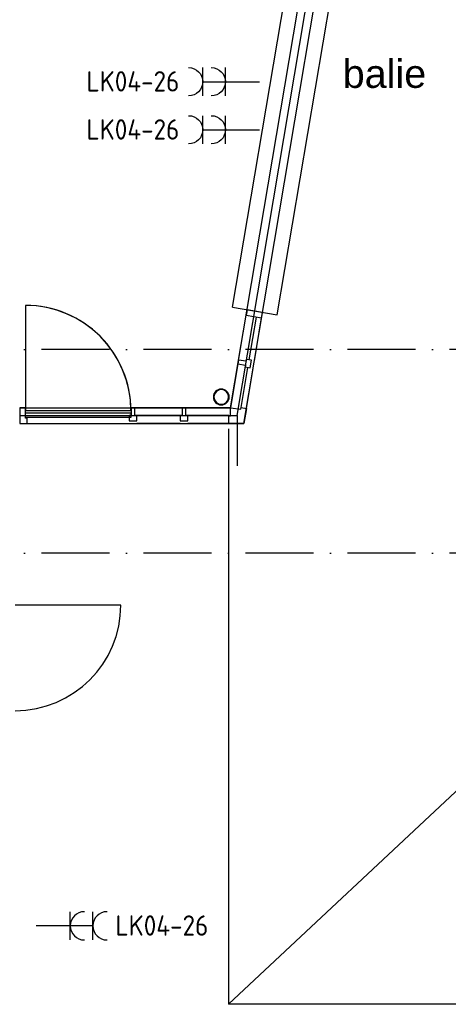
# Model space of a CAD drawing. Header units: millimetres. Extents: x -6587 to 112885, y 244 to 84344.
# Tile 17 of 47: x 33793 to 37577, y 44781 to 53484. Entities that reach past the tile are written whole.
import ezdxf
from ezdxf.enums import TextEntityAlignment as Align

# ---------------------------------------------------------------- set-up
doc = ezdxf.new("R2010")
doc.units = ezdxf.units.MM
doc.header["$LTSCALE"] = 100
doc.linetypes.add('DASHDOT', pattern=[9, 6, -1.5, 0, -1.5])
doc.layers.get('0').update_dxf_attribs({"linetype": 'CONTINUOUS'})
for name, color, linetype in [('AL$7----_STRAMIEN', 1, 'DASHDOT'), ('BOUW', 8, 'CONTINUOUS'), ('EB62203-_ATTRIB', 2, 'CONTINUOUS'), ('EL62203-_KRACHT-WCD230', 3, 'CONTINUOUS')]:
    doc.layers.add(name, color=color, linetype=linetype)
doc.styles.add('1_8', font='iso', dxfattribs={"width": 0.7, "height": 1.8})
doc.styles.get("Standard").update_dxf_attribs({"font": 'iso.shx'})

# ---------------------------------------------------------------- blocks, each defined once
blk = doc.blocks.new('ES3W2A')
at = {"ltscale": 0.5}
for p, q in [((1.25, 2), (-1.25, 2)), ((0, 2), (0, -3)), ((1.25, 0), (-1.25, 0))]:
    blk.add_line(p, q, dxfattribs=at)
for centre in [(0, 3.25), (0, 1.25)]:
    blk.add_arc(centre, 1.25, 180, 0, dxfattribs=at)
at = {"ltscale": 0.5, "style": '1_8'}
for tag, flags, p in [('VERMOGEN', 9, (-2.5, 5)), ('GROEP', 8, (0, 5)), ('SCHAK', 8, (2.5, 5)), ('GELIJK', 9, (5, 5)), ('KAST', 9, (7, 5)), ('TAL', 8, (2.5, 5))]:
    blk.add_attdef(tag, text='', height=1.8, rotation=90, dxfattribs=dict(at, flags=flags)).set_placement(p, align=Align.MIDDLE_CENTER)
at = {"ltscale": 0.5, "style": '1_8', "width": 0.7, "flags": 8}
blk.add_attdef('DOEL', text='', height=1.8, rotation=90, dxfattribs=at).set_placement((-2.5, 5), align=Align.MIDDLE_LEFT)
at = {"ltscale": 0.5, "style": '1_8', "flags": 9}
blk.add_attdef('M_CODE', text='', height=1.8, dxfattribs=at).set_placement((0, 0), align=Align.MIDDLE_CENTER)
blk = doc.blocks.new('RONDBUIS139X5')
at = {"color": 0, "linetype": 'Continuous'}
for points in [[(69.85, 0, 1), (-69.85, 0, 1)], [(64.85, 0, 1), (-64.85, 0, 1)]]:
    blk.add_lwpolyline(points, format="xyb", close=True, dxfattribs=at)

msp = doc.modelspace()

# ---------------------------------------------------------------- linework, layer by layer
at = {"layer": 'AL$7----_STRAMIEN', "color": 1}
for p, q in [((93992.8, 50568.7), (4198.5, 50568.7)), ((93992.8, 48768.7), (4198.5, 48768.7))]:
    msp.add_line(p, q, dxfattribs=at)
at = {"layer": 'BOUW'}
for p, q in [((35634.9, 44781.4), (49342.8, 57628.9)), ((35671.5, 50942.1), (36413, 55345.1)), ((36065.9, 50875.7), (36807.5, 55278.7)), ((33844.8, 50958.9), (33844.8, 50028.9)), ((35724.8, 50475.8), (35791.4, 50871.2)), ((35818.3, 50477.3), (35882.1, 50856)), ((35864.6, 50469.5), (35928.4, 50848.1)), ((35719.3, 50443.3), (35653.7, 50053.9)), ((35747.5, 50056.9), (35807.2, 50411.2)), ((35793.8, 50049.1), (35853.5, 50403.4)), ((35747.5, 50056.9), (35793.8, 50049.1)), ((33844.8, 50028.9), (34774.8, 50028.9)), ((34685.8, 48310.6), (33751.8, 48310.6))]:
    msp.add_line(p, q, dxfattribs=at)
for points in [[(33799.4, 49914.9), (35771.2, 49914.9), (36852.7, 56335.9), (34016.8, 56335.9)], [(33799.4, 49984.4), (35712.5, 49984.4), (36770.5, 56266.4), (34016.8, 56266.4)], [(33799.4, 50053.9), (35653.7, 50053.9), (36688.3, 56196.9), (34016.8, 56196.9)], [(35671.5, 50942.1), (36065.9, 50875.7)], [(35868.7, 50908.9), (35799.7, 50920.5), (35793.8, 50886), (35791.4, 50871.2), (35791.4, 50871.2), (35928.4, 50848.1), (35936.7, 50897.5), (35868.7, 50908.9)], [(35226.8, 50053.9), (34809.8, 50053.9)], [(35653.7, 50053.9), (35259.8, 50053.9)], [(35209.8, 49986.9), (34826.8, 49986.9)], [(35638.7, 49986.9), (35276.8, 49986.9)], [(35712.5, 49984.4), (35712.5, 49541.8)], [(35209.8, 49914.9), (34826.8, 49914.9)], [(35638.7, 49914.9), (35276.8, 49914.9)], [(35634.9, 49868.9), (35634.9, 44781.4)], [(44521.1, 44781.4), (35634.9, 44781.4)]]:
    msp.add_lwpolyline(points, dxfattribs=at)
msp.add_lwpolyline([(33844.8, 50028.9), (34774.8, 50028.9, 0.414214), (33844.8, 50958.9), (33844.8, 50028.9)], format="xyb", dxfattribs=at)
for points in [[(35828.9, 50407.6), (35840, 50473.6), (35793.6, 50481.4), (35790.8, 50464.7), (35724.8, 50475.8), (35719.3, 50443.3), (35785.3, 50432.1), (35782.5, 50415.4)], [(33859.8, 49961.9), (33844.8, 49961.9), (33844.8, 50053.9), (33792.8, 50053.9), (33792.8, 49983.9), (33792.8, 49983.9), (33792.8, 49914.9), (33859.8, 49914.9)], [(34759.8, 49939.9), (34826.8, 49939.9), (34826.8, 49986.9), (34809.8, 49986.9), (34809.8, 50053.9), (34776.8, 50053.9), (34776.8, 49986.9), (34759.8, 49986.9)], [(35209.8, 49939.9), (35276.8, 49939.9), (35276.8, 49986.9), (35259.8, 49986.9), (35259.8, 50053.9), (35226.8, 50053.9), (35226.8, 49986.9), (35209.8, 49986.9)], [(35638.7, 49914.9), (35638.7, 49983.9), (35653.7, 49983.9), (35653.7, 50053.9), (35745, 50042.1), (35747.5, 50056.9), (35793.8, 50049.1), (35771.2, 49914.9)], [(34774.8, 50008.9), (34774.8, 49967.9), (33844.8, 49967.9), (33844.8, 50008.9)]]:
    msp.add_lwpolyline(points, close=True, dxfattribs=at)
for centre, radius, start, end in [((33844.8, 50028.9), 930, 0, 90), ((33751.8, 48310.6), 934, 270, 0)]:
    msp.add_arc(centre, radius, start, end, dxfattribs=at)

# ---------------------------------------------------------------- block references
msp.add_blockref('RONDBUIS139X5', (35572.2, 50149.6), dxfattribs=at)
at = {"layer": 'EL62203-_KRACHT-WCD230'}
ref = msp.add_blockref('ES3W2A', (35609, 52936, 1050), dxfattribs=dict(at, xscale=-100, yscale=100, zscale=100, rotation=90))
ref.add_attrib('GROEP', 'LK04-26', dxfattribs={"layer": 'EB62203-_ATTRIB', "color": 1, "height": 180, "style": '1_8', "flags": 8}).set_placement((34382.2, 52939.4, 1050), align=Align.MIDDLE_LEFT)
ref = msp.add_blockref('ES3W2A', (35609, 52511, 1050), dxfattribs=dict(at, xscale=-100, yscale=100, zscale=100, rotation=90))
ref.add_attrib('GROEP', 'LK04-26', dxfattribs={"layer": 'EB62203-_ATTRIB', "color": 1, "height": 180, "style": '1_8', "flags": 8}).set_placement((34382.2, 52514.4, 1050), align=Align.MIDDLE_LEFT)
ref = msp.add_blockref('ES3W2A', (34239, 45475, 1050), dxfattribs=dict(at, xscale=100, yscale=100, zscale=100, rotation=270))
ref.add_attrib('GROEP', 'LK04-26', dxfattribs={"layer": 'EB62203-_ATTRIB', "color": 1, "height": 180, "style": '1_8', "flags": 8}).set_placement((34638, 45478, 1050), align=Align.MIDDLE_LEFT)

# ---------------------------------------------------------------- texts
at = {"layer": 'BOUW', "insert": (36644.2, 53131.6), "char_height": 250, "width": 3707, "attachment_point": 1}
msp.add_mtext('\\fArial|b0|i0|c0|p34;balie', dxfattribs=at)

doc.saveas('drawing.dxf')
